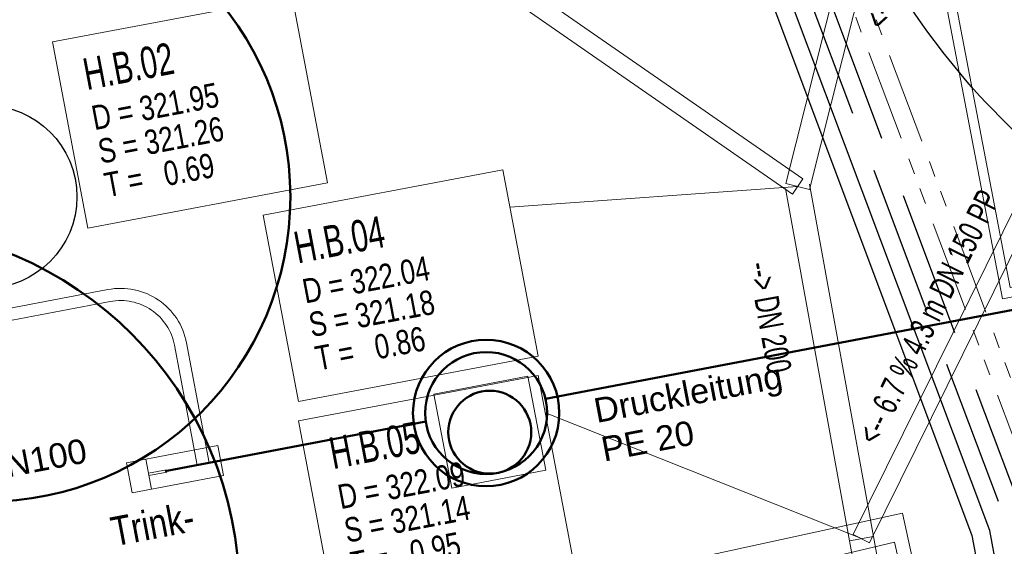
# Model space of a CAD drawing. Extents: x 3503739 to 3504470, y 5375172 to 5375561.
# Tile 62 of 142: x 3504149 to 3504157, y 5375384 to 5375388. Entities that reach past the tile are written whole.
import ezdxf

# ---------------------------------------------------------------- set-up
doc = ezdxf.new("R2010")
doc.units = 0
doc.header["$MEASUREMENT"] = 0
for name, pattern in [('2', [3.4, 1.2, -0.5, 1.2, -0.5]), ('237', [1.5, 0.75, -0.18, 0.13, -0.13, 0.13, -0.18]), ('332', [10, 5, -5])]:
    doc.linetypes.add(name, pattern=pattern)
for name, color, linetype in [('_4WP_DB_KAB_ABBR', 7, 'Continuous'), ('_4WP_KANCAD__', 7, 'Continuous'), ('_4WP_KANCADT__', 7, 'Continuous'), ('_4WP_STADT_BEW_S', 7, 'Continuous'), ('_4WP_STADT_DATEN', 7, 'Continuous'), ('_4WP_STADT_FTT1', 7, 'Continuous'), ('_4WP_STADT_STROM', 7, 'Continuous'), ('_4WP_STADT_WASSE', 7, 'Continuous'), ('_KMB_TROCKENLEIT', 7, 'Continuous'), ('BHM_2023-01-19', 7, 'Continuous'), ('BHM_BAUM_NEU', 7, 'Continuous'), ('GLOBAL', 7, 'Continuous'), ('V_KS-STROM', 7, 'Continuous')]:
    doc.layers.add(name, color=color, linetype=linetype)
doc.styles.add('39', font='ARIAL.TTF', dxfattribs={"height": 0.201377})
doc.styles.add('40', font='ARIAL.TTF', dxfattribs={"height": 0.201377})
doc.styles.add('564', font='ARIAL.TTF', dxfattribs={"width": 0.8, "height": 0.24})
doc.styles.add('71', font='TXT', dxfattribs={"width": 0.7, "height": 0.2})
doc.styles.add('75', font='TXT', dxfattribs={"width": 0.7, "height": 0.2})
doc.styles.add('77', font='TXT', dxfattribs={"width": 0.7, "height": 0.26})
doc.styles.add('78', font='TXT', dxfattribs={"width": 0.8, "height": 0.2})

# ---------------------------------------------------------------- blocks, each defined once
blk = doc.blocks.new('GRUPPE-2')
at = {"color": 251, "linetype": 'Continuous', "lineweight": 13}
for points in [[(0, 0.245593), (0.746603, 0.387664), (0.793337, 0.142071), (0.046734, 0), (0, 0.245593)], [(0, 0.245593), (0.15718, 0.275503), (0.203913, 0.02991), (0.046734, 0), (0, 0.245593)], [(0.178677, 0.16253), (0.326033, 0.19057), (0.329772, 0.170923), (0.182416, 0.142882), (0.178677, 0.16253)]]:
    blk.add_lwpolyline(points, dxfattribs=at)

msp = doc.modelspace()

# ---------------------------------------------------------------- linework, layer by layer
at = {"layer": '_4WP_DB_KAB_ABBR', "color": 250, "linetype": 'Continuous', "lineweight": 20}
msp.add_lwpolyline([(3504154.8249, 5375383.7501), (3504155.1238, 5375382.374), (3504156.7709, 5375382.7317), (3504156.472, 5375384.1078), (3504154.8249, 5375383.7501)], dxfattribs=at)
msp.add_lwpolyline([(3504154.8249, 5375383.7501), (3504155.1238, 5375382.374), (3504156.7709, 5375382.7317), (3504156.472, 5375384.1078), (3504154.8249, 5375383.7501)], dxfattribs=at)
at = {"layer": '_4WP_KANCAD__', "color": 1, "linetype": 'Continuous', "lineweight": 13}
for points in [[(3504156.417, 5375390.3915), (3504155.514, 5375386.8105), (3504155.708, 5375386.7615), (3504156.611, 5375390.3425)], [(3504151.4053, 5375389.6104), (3504155.5683, 5375386.7244), (3504155.6537, 5375386.8476), (3504151.4907, 5375389.7336)], [(3504157.9778, 5375387.7913), (3504156.0668, 5375383.9323), (3504156.2012, 5375383.8657), (3504158.1122, 5375387.7247)], [(3504155.5126, 5375386.7682), (3504156.0356, 5375383.8812), (3504156.2324, 5375383.9168), (3504155.7094, 5375386.8038)], [(3504156.0356, 5375383.8812), (3504156.5846, 5375380.8502), (3504156.7814, 5375380.8858), (3504156.2324, 5375383.9168)]]:
    msp.add_lwpolyline(points, dxfattribs=at)
at = {"layer": '_4WP_KANCADT__', "color": 1, "linetype": 'Continuous', "lineweight": 20}
for p, q in [((3504155.611, 5375386.786), (3504153.2526, 5375386.6175)), ((3504156.134, 5375383.899), (3504153.5426, 5375384.9315))]:
    msp.add_line(p, q, dxfattribs=at)
at = {"layer": '_4WP_KANCADT__', "color": 7, "linetype": 'Continuous', "lineweight": 13}
for points in [[(3504149.5007, 5375387.9713), (3504151.4657, 5375388.3439), (3504151.7552, 5375386.8171), (3504149.7902, 5375386.4445), (3504149.5007, 5375387.9713)], [(3504151.2297, 5375386.5503), (3504153.1947, 5375386.9229), (3504153.4842, 5375385.3961), (3504151.5192, 5375385.0235), (3504151.2297, 5375386.5503)], [(3504151.5197, 5375384.8643), (3504153.4847, 5375385.2369), (3504153.7742, 5375383.7101), (3504151.8092, 5375383.3375), (3504151.5197, 5375384.8643)]]:
    msp.add_lwpolyline(points, dxfattribs=at)
at = {"layer": '_4WP_KANCADT__', "color": 1, "linetype": 'Continuous', "lineweight": 20}
for points in [[(3504149.5007, 5375387.9713), (3504151.4657, 5375388.3439), (3504151.7552, 5375386.8171), (3504149.7902, 5375386.4445), (3504149.5007, 5375387.9713)], [(3504151.2297, 5375386.5503), (3504153.1947, 5375386.9229), (3504153.4842, 5375385.3961), (3504151.5192, 5375385.0235), (3504151.2297, 5375386.5503)], [(3504151.5197, 5375384.8643), (3504153.4847, 5375385.2369), (3504153.7742, 5375383.7101), (3504151.8092, 5375383.3375), (3504151.5197, 5375384.8643)]]:
    msp.add_lwpolyline(points, dxfattribs=at)
at = {"layer": '_4WP_STADT_BEW_S', "color": 142, "linetype": 'Continuous', "lineweight": 30}
msp.add_circle((3504148.9519, 5375386.7015), 0.75, dxfattribs=at)
at = {"layer": '_4WP_STADT_DATEN', "color": 7, "linetype": 'Continuous', "lineweight": 30}
msp.add_line((3504157.0409, 5375383.926), (3504157.7587, 5375380.0402), dxfattribs=at)
for points in [[(3504149.9854, 5375394.0968), (3504150.5152, 5375391.3161, 0.305627), (3504151.5389, 5375390.2843), (3504154.3595, 5375389.7241, -0.259513), (3504155.1009, 5375389.0946), (3504157.0409, 5375383.926)], [(3504157.9062, 5375380.0674), (3504157.186, 5375383.9663), (3504155.248, 5375389.1295, -0.039853), (3504154.9881, 5375390.0353, 0.039856), (3504154.7282, 5375390.9412), (3504154.5317, 5375391.4648), (3504154.5566, 5375391.8931)]]:
    msp.add_lwpolyline(points, format="xyb", dxfattribs=at)
at = {"layer": '_4WP_STADT_FTT1', "color": 1, "linetype": '237', "lineweight": 20}
for points in [[(3504150.28, 5375394.153), (3504150.8099, 5375391.3722, 0.305627), (3504151.5974, 5375390.5786), (3504154.9279, 5375389.917, -0.259513), (3504155.6693, 5375389.2876), (3504158.5878, 5375381.5122, 0.366537), (3504159.1521, 5375381.1973)], [(3504159.3013, 5375381.2265, -0.366536), (3504158.737, 5375381.5415), (3504155.8098, 5375389.3403, 0.039853), (3504155.4094, 5375390.1934, -0.039856), (3504155.0091, 5375391.0466), (3504154.8349, 5375391.5108), (3504154.8561, 5375391.8756)]]:
    msp.add_lwpolyline(points, format="xyb", dxfattribs=at)
at = {"layer": '_4WP_STADT_STROM', "color": 3, "linetype": '2', "lineweight": 30}
msp.add_lwpolyline([(3504158.4955, 5375380.7855), (3504158.4524, 5375381.0192), (3504155.3851, 5375389.1911, 0.259513), (3504154.6437, 5375389.8205), (3504151.5682, 5375390.4314, -0.305627), (3504150.6625, 5375391.3442), (3504150.1327, 5375394.1249)], format="xyb", dxfattribs=at)
at = {"layer": '_4WP_STADT_STROM', "color": 3, "linetype": 'Continuous', "lineweight": 30}
msp.add_lwpolyline([(3504165.3635, 5375389.3299), (3504165.7082, 5375389.3967), (3504165.8867, 5375388.4904), (3504160.0209, 5375385.7487), (3504159.0453, 5375385.5663), (3504157.2685, 5375387.3575, -0.105963), (3504155.9318, 5375389.4421, 0.151945), (3504154.9948, 5375390.6478, -0.260783), (3504154.3853, 5375391.9031), (3504154.4044, 5375392.2322)], format="xyb", dxfattribs=at)
at = {"layer": '_4WP_STADT_STROM', "color": 3, "linetype": '2', "lineweight": 30}
msp.add_polyline3d([(3504154.7064, 5375391.8844, 0), (3504154.6833, 5375391.4878, 0), (3504158.5975, 5375381.0595, 0), (3504158.6429, 5375380.8136, 0)], dxfattribs=at)
at = {"layer": '_KMB_TROCKENLEIT', "color": 140, "linetype": 'Continuous', "lineweight": 20}
for points in [[(3504163.756, 5375389.169), (3504164.1372, 5375387.1698), (3504157.2902, 5375385.8642), (3504156.5319, 5375389.8412), (3504145.0417, 5375387.6501), (3504144.3234, 5375391.417)], [(3504163.6774, 5375389.154), (3504164.0436, 5375387.2334), (3504157.3538, 5375385.9578), (3504156.5955, 5375389.9348), (3504145.1053, 5375387.7437), (3504144.402, 5375391.432)]]:
    msp.add_lwpolyline(points, dxfattribs=at)
at = {"layer": 'BHM_2023-01-19', "color": 4, "linetype": 'Continuous', "lineweight": 50}
msp.add_line((3504150.4244, 5375384.4521), (3504152.5622, 5375384.8589), dxfattribs=at)
msp.add_lwpolyline([(3504161.1561, 5375388.1246), (3504160.8614, 5375388.0685), (3504160.7857, 5375387.3964), (3504160.7678, 5375386.4204), (3504153.5434, 5375385.0456)], dxfattribs=at)
at = {"layer": 'BHM_2023-01-19', "color": 250, "linetype": 'Continuous', "lineweight": 9}
msp.add_lwpolyline([(3504153.5461, 5375384.4596), (3504152.7749, 5375384.3129), (3504152.6282, 5375385.0841), (3504153.3993, 5375385.2308), (3504153.5461, 5375384.4596)], dxfattribs=at)
at = {"layer": 'BHM_2023-01-19', "color": 252, "linetype": 'Continuous', "lineweight": 9}
msp.add_lwpolyline([(3504153.5461, 5375384.4596), (3504152.7749, 5375384.3129), (3504152.6282, 5375385.0841), (3504153.3993, 5375385.2308), (3504153.5461, 5375384.4596)], dxfattribs=at)
at = {"layer": 'BHM_2023-01-19', "color": 4, "linetype": 'Continuous', "lineweight": 50}
for centre, radius in [((3504153.0572, 5375384.929), 0.6), ((3504153.0572, 5375384.929), 0.5), ((3504153.0871, 5375384.7718), 0.34)]:
    msp.add_circle(centre, radius, dxfattribs=at)
at = {"layer": 'BHM_2023-01-19', "color": 252, "linetype": 'Continuous', "lineweight": 9}
msp.add_circle((3504153.0871, 5375384.7718), 0.34, dxfattribs=at)
at = {"layer": 'BHM_BAUM_NEU', "color": 91, "linetype": 'Continuous', "lineweight": 50}
for centre, radius in [((3504148.9519, 5375386.7015), 2.5), ((3504148.033, 5375383.4525), 3)]:
    msp.add_circle(centre, radius, dxfattribs=at)
at = {"layer": 'GLOBAL', "color": 1, "linetype": '332', "lineweight": 20}
for points in [[(3504150.7872, 5375384.5212), (3504150.6003, 5375385.5035, 0.414616), (3504149.9564, 5375385.9409), (3504146.8869, 5375385.3568, 0.413893), (3504146.4493, 5375384.7142), (3504146.6428, 5375383.6969, -0.414212), (3504146.2849, 5375383.1707), (3504143.3378, 5375382.6099)], [(3504150.689, 5375384.5025), (3504150.502, 5375385.4848, 0.414659), (3504149.9752, 5375385.8427), (3504146.9056, 5375385.2585, 0.413859), (3504146.5475, 5375384.7329), (3504146.7411, 5375383.7156, -0.414214), (3504146.3036, 5375383.0725), (3504143.3565, 5375382.5117)]]:
    msp.add_lwpolyline(points, format="xyb", dxfattribs=at)
at = {"layer": 'V_KS-STROM', "color": 250, "linetype": 'Continuous', "lineweight": 9}
for p in [(3504154.912, 5375383.517, 321.5069), (3504156.593, 5375383.0808, 321.4999)]:
    msp.add_line(p, (3504156.4056, 5375383.8712, 321.5048), dxfattribs=at)

# ---------------------------------------------------------------- block references
at = {"layer": 'BHM_2023-01-19', "color": 7}
msp.add_blockref('GRUPPE-2', (3504150.1093, 5375384.2738), dxfattribs=at)

# ---------------------------------------------------------------- texts
at = {"layer": '_4WP_KANCADT__', "color": 1, "linetype": 'Continuous'}
for s, height, rotation, style, width, p in [('<-- DN 200', 0.2, 75.84711, '71', 0.7, (3504156.3495, 5375388.071)), ('H.B.02', 0.26, 10.737, '77', 0.7, (3504149.7829, 5375387.5752)), ('D = 321.95', 0.2, 10.737, '78', 0.8, (3504149.8451, 5375387.2471)), ('S = 321.26', 0.2, 10.737, '78', 0.8, (3504149.8973, 5375386.972)), ('T =   0.69', 0.2, 10.737, '78', 0.8, (3504149.9495, 5375386.6969)), ('<-- 6.7 % 4.3 m DN 150 PP', 0.2, 63.65511, '75', 0.7, (3504156.2685, 5375384.6532)), ('H.B.04', 0.26, 10.737, '77', 0.7, (3504151.5119, 5375386.1542)), ('D = 322.04', 0.2, 10.737, '78', 0.8, (3504151.5741, 5375385.8261)), ('--> DN 200', 0.2, 280.26817, '71', 0.7, (3504155.204, 5375386.1499)), ('S = 321.18', 0.2, 10.737, '78', 0.8, (3504151.6263, 5375385.551)), ('T =   0.86', 0.2, 10.737, '78', 0.8, (3504151.6785, 5375385.2759)), ('H.B.05', 0.26, 10.737, '77', 0.7, (3504151.8019, 5375384.4682)), ('D = 322.09', 0.2, 10.737, '78', 0.8, (3504151.8641, 5375384.1401)), ('S = 321.14', 0.2, 10.737, '78', 0.8, (3504151.9163, 5375383.865)), ('T =   0.95', 0.2, 10.737, '78', 0.8, (3504151.9685, 5375383.5899))]:
    msp.add_text(s, height=height, rotation=rotation, dxfattribs=dict(at, style=style, width=width)).set_placement(p)
at = {"layer": '_4WP_STADT_WASSE', "color": 140, "linetype": 'Continuous', "style": '564', "width": 0.8}
msp.add_text('Trink-', height=0.24, rotation=10.737, dxfattribs=at).set_placement((3504150.0075, 5375383.835))
at = {"layer": 'BHM_2023-01-19', "color": 150, "linetype": 'Continuous', "style": '39'}
for s, height, p in [('Druckleitung', 0.201377, (3504153.9637, 5375384.8467)), ('PE 20', 0.20138, (3504154.0239, 5375384.5302))]:
    msp.add_text(s, height=height, rotation=10.77398, dxfattribs=at).set_placement(p)
at = {"layer": 'BHM_2023-01-19', "color": 30, "linetype": 'Continuous', "style": '40'}
msp.add_text('Drainageleitung DN100', height=0.201377, rotation=10.77398, dxfattribs=at).set_placement((3504146.924, 5375383.9795))

doc.saveas('drawing.dxf')
